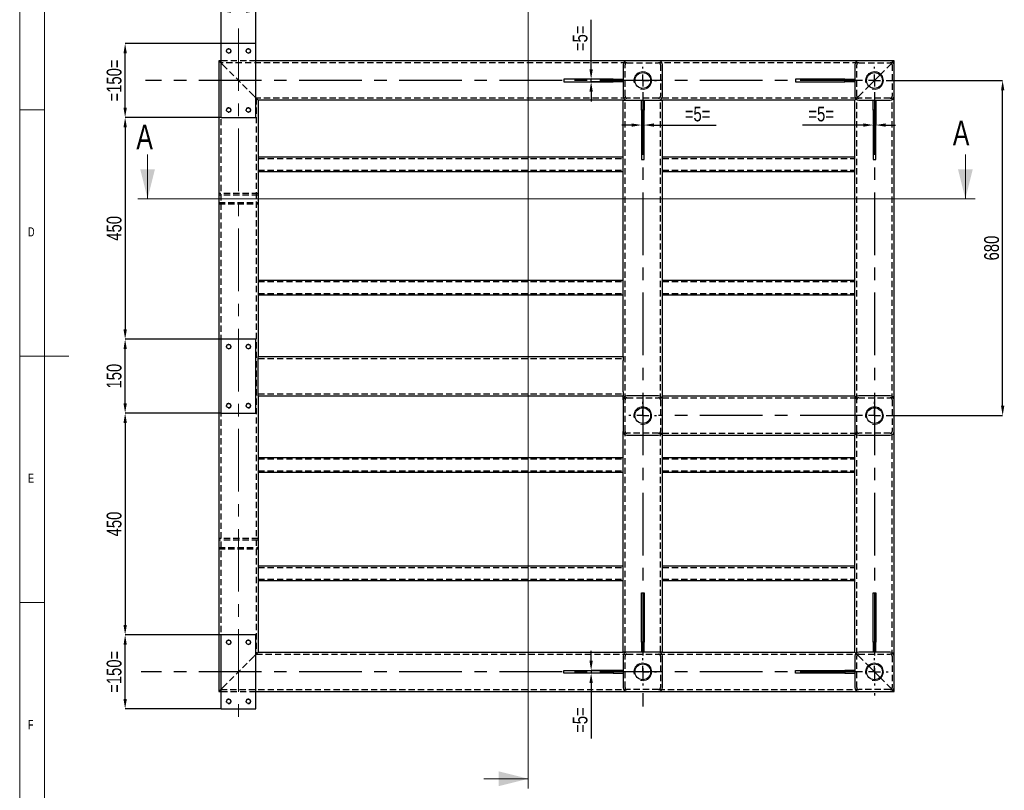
# Model space of a CAD drawing. Header units: millimetres. Extents: x 5 to 589, y 5 to 415.
# Tile 2 of 10: x 5 to 205, y 122 to 278. Entities that reach past the tile are written whole.
import ezdxf

# ---------------------------------------------------------------- set-up
doc = ezdxf.new("R2010")
doc.units = ezdxf.units.MM
doc.header["$PDSIZE"] = -1
doc.linetypes.add('CENTERX2', pattern=[20.32, 12.7, -2.54, 2.54, -2.54])
doc.linetypes.add('HIDDEN', pattern=[1.905, 1.27, -0.635])
for name, color, linetype in [('COTES', 1, 'Continuous'), ('NOTES', 6, 'Continuous'), ('TRAIT-FINS', 9, 'Continuous'), ('TRAIT-MIXTES', 3, 'CENTERX2'), ('TRAIT-TIRET', 2, 'HIDDEN')]:
    doc.layers.add(name, color=color, linetype=linetype)
doc.layers.add('TRAIT-FORT', color=4, linetype='Continuous', lineweight=25)
doc.styles.add('SLDTEXTSTYLE0', font='TXT', dxfattribs={"width": 0.75})
doc.dimstyles.new('SLDDIMSTYLE0', dxfattribs={"dimtxt": 3, "dimasz": 2, "dimexe": 0, "dimexo": 0.0625, "dimgap": 0.75, "dimtad": 1, "dimlfac": 10, "dimrnd": 1e-09, "dimzin": 12, "dimdsep": 46, "dimtxsty": 'SLDTEXTSTYLE0', "dimsah": 1, "dimcen": 0.09, "dimadec": 0, "dimazin": 3, "dimtfac": 1, "dimtofl": 0, "dimtmove": 0, "dimatfit": 3, "dimfxl": 1, "dimfrac": 2, "dimtolj": 1, "dimtzin": 12, "dimarcsym": 0})
doc.dimstyles.new('SLDDIMSTYLE1', dxfattribs={"dimtxt": 3, "dimasz": 2, "dimexe": 0, "dimexo": 0.0625, "dimgap": 0.75, "dimtad": 1, "dimlfac": 10, "dimrnd": 1e-09, "dimzin": 12, "dimdsep": 46, "dimtxsty": 'SLDTEXTSTYLE0', "dimsah": 1, "dimcen": 0.09, "dimadec": 0, "dimazin": 3, "dimtfac": 1, "dimtmove": 0, "dimatfit": 0, "dimfxl": 1, "dimfrac": 2, "dimtolj": 1, "dimtzin": 12, "dimarcsym": 0})

# ---------------------------------------------------------------- blocks, each defined once
blk = doc.blocks.new('_D')
at = {"layer": 'COTES', "color": 0, "lineweight": -2, "transparency": 16777216}
for p, q in [((181.24, 265.96), (204.38, 265.96)), ((204.38, 199.96), (204.38, 263.96)), ((181.24, 197.96), (204.38, 197.96))]:
    blk.add_line(p, q, dxfattribs=at)
at = {"layer": 'COTES', "color": 0, "transparency": 16777216}
for points in [[(204.05, 263.96), (204.72, 263.96), (204.38, 265.96)], [(204.05, 199.96), (204.72, 199.96), (204.38, 197.96)]]:
    blk.add_solid(points, dxfattribs=at)
at = {"layer": 'Defpoints', "color": 0, "transparency": 16777216}
for p in [(181.18, 265.96), (204.38, 265.96), (181.18, 197.96)]:
    blk.add_point(p, dxfattribs=at)
at = {"layer": 'COTES', "color": 0, "transparency": 16777216, "insert": (200.63, 231.96), "char_height": 3, "attachment_point": 2, "rotation": 90, "style": 'SLDTEXTSTYLE0'}
blk.add_mtext('\\A1;680', dxfattribs=at)
blk = doc.blocks.new('_D_1')
at = {"layer": 'COTES', "color": 0, "lineweight": -2, "transparency": 16777216}
for p, q in [((45.82, 273.46), (26.39, 273.46)), ((26.39, 260.46), (26.39, 271.46)), ((45.82, 258.46), (26.39, 258.46))]:
    blk.add_line(p, q, dxfattribs=at)
at = {"layer": 'COTES', "color": 0, "transparency": 16777216}
for points in [[(26.06, 271.46), (26.73, 271.46), (26.39, 273.46)], [(26.06, 260.46), (26.73, 260.46), (26.39, 258.46)]]:
    blk.add_solid(points, dxfattribs=at)
at = {"layer": 'Defpoints', "color": 0, "transparency": 16777216}
for p in [(26.39, 273.46), (45.88, 273.46), (45.88, 258.46)]:
    blk.add_point(p, dxfattribs=at)
at = {"layer": 'COTES', "color": 0, "transparency": 16777216, "insert": (22.64, 265.96), "char_height": 3, "attachment_point": 2, "rotation": 90, "style": 'SLDTEXTSTYLE0'}
blk.add_mtext('\\A1;=150=', dxfattribs=at)
blk = doc.blocks.new('_D_2')
at = {"layer": 'COTES', "color": 0, "lineweight": -2, "transparency": 16777216}
for p, q in [((45.82, 258.46), (26.39, 258.46)), ((26.39, 256.46), (26.39, 215.46)), ((45.82, 213.46), (26.39, 213.46))]:
    blk.add_line(p, q, dxfattribs=at)
at = {"layer": 'COTES', "color": 0, "transparency": 16777216}
for points in [[(26.06, 256.46), (26.73, 256.46), (26.39, 258.46)], [(26.06, 215.46), (26.73, 215.46), (26.39, 213.46)]]:
    blk.add_solid(points, dxfattribs=at)
at = {"layer": 'Defpoints', "color": 0, "transparency": 16777216}
for p in [(45.88, 258.46), (26.39, 213.46), (45.88, 213.46)]:
    blk.add_point(p, dxfattribs=at)
at = {"layer": 'COTES', "color": 0, "transparency": 16777216, "insert": (22.64, 235.96), "char_height": 3, "attachment_point": 2, "rotation": 90, "style": 'SLDTEXTSTYLE0'}
blk.add_mtext('\\A1;450', dxfattribs=at)
blk = doc.blocks.new('_D_3')
at = {"layer": 'COTES', "color": 0, "lineweight": -2, "transparency": 16777216}
for p, q in [((45.82, 198.46), (26.39, 198.46)), ((26.39, 196.46), (26.39, 155.46)), ((45.82, 153.46), (26.39, 153.46))]:
    blk.add_line(p, q, dxfattribs=at)
at = {"layer": 'COTES', "color": 0, "transparency": 16777216}
for points in [[(26.06, 196.46), (26.73, 196.46), (26.39, 198.46)], [(26.06, 155.46), (26.73, 155.46), (26.39, 153.46)]]:
    blk.add_solid(points, dxfattribs=at)
at = {"layer": 'Defpoints', "color": 0, "transparency": 16777216}
for p in [(45.88, 198.46), (26.39, 153.46), (45.88, 153.46)]:
    blk.add_point(p, dxfattribs=at)
at = {"layer": 'COTES', "color": 0, "transparency": 16777216, "insert": (22.64, 175.96), "char_height": 3, "attachment_point": 2, "rotation": 90, "style": 'SLDTEXTSTYLE0'}
blk.add_mtext('\\A1;450', dxfattribs=at)
blk = doc.blocks.new('_D_4')
at = {"layer": 'COTES', "color": 0, "lineweight": -2, "transparency": 16777216}
for p, q in [((45.82, 213.46), (26.39, 213.46)), ((26.39, 200.46), (26.39, 211.46)), ((45.82, 198.46), (26.39, 198.46))]:
    blk.add_line(p, q, dxfattribs=at)
at = {"layer": 'COTES', "color": 0, "transparency": 16777216}
for points in [[(26.06, 211.46), (26.73, 211.46), (26.39, 213.46)], [(26.06, 200.46), (26.73, 200.46), (26.39, 198.46)]]:
    blk.add_solid(points, dxfattribs=at)
at = {"layer": 'Defpoints', "color": 0, "transparency": 16777216}
for p in [(26.39, 213.46), (45.88, 213.46), (45.88, 198.46)]:
    blk.add_point(p, dxfattribs=at)
at = {"layer": 'COTES', "color": 0, "transparency": 16777216, "insert": (22.64, 205.96), "char_height": 3, "attachment_point": 2, "rotation": 90, "style": 'SLDTEXTSTYLE0'}
blk.add_mtext('\\A1;150', dxfattribs=at)
blk = doc.blocks.new('_D_5')
at = {"layer": 'COTES', "color": 0, "lineweight": -2, "transparency": 16777216}
for p, q in [((45.82, 153.46), (26.39, 153.46)), ((26.39, 140.46), (26.39, 151.46)), ((45.82, 138.46), (26.39, 138.46))]:
    blk.add_line(p, q, dxfattribs=at)
at = {"layer": 'COTES', "color": 0, "transparency": 16777216}
for points in [[(26.06, 151.46), (26.73, 151.46), (26.39, 153.46)], [(26.06, 140.46), (26.73, 140.46), (26.39, 138.46)]]:
    blk.add_solid(points, dxfattribs=at)
at = {"layer": 'Defpoints', "color": 0, "transparency": 16777216}
for p in [(26.39, 153.46), (45.88, 153.46), (45.88, 138.46)]:
    blk.add_point(p, dxfattribs=at)
at = {"layer": 'COTES', "color": 0, "transparency": 16777216, "insert": (22.64, 145.96), "char_height": 3, "attachment_point": 2, "rotation": 90, "style": 'SLDTEXTSTYLE0'}
blk.add_mtext('\\A1;=150=', dxfattribs=at)
blk = doc.blocks.new('_D_6')
at = {"layer": 'COTES', "color": 0, "lineweight": -2, "transparency": 16777216}
for p, q in [((45.88, 273.52), (45.88, 280.03)), ((50.88, 280.03), (47.88, 280.03)), ((52.88, 273.52), (52.88, 280.03))]:
    blk.add_line(p, q, dxfattribs=at)
at = {"layer": 'COTES', "color": 0, "transparency": 16777216}
for points in [[(47.88, 280.36), (47.88, 279.7), (45.88, 280.03)], [(50.88, 280.36), (50.88, 279.7), (52.88, 280.03)]]:
    blk.add_solid(points, dxfattribs=at)
at = {"layer": 'Defpoints', "color": 0, "transparency": 16777216}
for p in [(45.88, 280.03), (45.88, 273.46), (52.88, 273.46)]:
    blk.add_point(p, dxfattribs=at)
at = {"layer": 'COTES', "color": 0, "transparency": 16777216, "insert": (49.38, 283.78), "char_height": 3, "attachment_point": 2, "style": 'SLDTEXTSTYLE0'}
blk.add_mtext('\\A1;=70=', dxfattribs=at)
blk = doc.blocks.new('_D_7')
at = {"layer": 'COTES', "color": 0, "lineweight": -2, "transparency": 16777216}
for p, q in [((120.91, 268.21), (120.91, 278.27)), ((125.32, 266.21), (120.91, 266.21)), ((120.91, 265.71), (120.91, 266.21)), ((125.32, 265.71), (120.91, 265.71)), ((120.91, 263.71), (120.91, 261.71))]:
    blk.add_line(p, q, dxfattribs=at)
at = {"layer": 'COTES', "color": 0, "transparency": 16777216}
for points in [[(120.57, 268.21), (121.24, 268.21), (120.91, 266.21)], [(120.57, 263.71), (121.24, 263.71), (120.91, 265.71)]]:
    blk.add_solid(points, dxfattribs=at)
at = {"layer": 'Defpoints', "color": 0, "transparency": 16777216}
for p in [(120.91, 265.71), (125.38, 266.21), (125.38, 265.71)]:
    blk.add_point(p, dxfattribs=at)
at = {"layer": 'COTES', "color": 0, "transparency": 16777216, "insert": (117.16, 274.52), "char_height": 3, "attachment_point": 2, "rotation": 90, "style": 'SLDTEXTSTYLE0'}
blk.add_mtext('\\A1;=5=', dxfattribs=at)
blk = doc.blocks.new('_D_8')
at = {"layer": 'COTES', "color": 0, "lineweight": -2, "transparency": 16777216}
for p, q in [((131.13, 259.9), (131.13, 256.92)), ((131.63, 259.9), (131.63, 256.92)), ((129.13, 256.92), (127.13, 256.92)), ((131.13, 256.92), (131.63, 256.92)), ((133.63, 256.92), (146.25, 256.92))]:
    blk.add_line(p, q, dxfattribs=at)
at = {"layer": 'COTES', "color": 0, "transparency": 16777216}
for points in [[(129.13, 257.25), (129.13, 256.58), (131.13, 256.92)], [(133.63, 257.25), (133.63, 256.58), (131.63, 256.92)]]:
    blk.add_solid(points, dxfattribs=at)
at = {"layer": 'Defpoints', "color": 0, "transparency": 16777216}
for p in [(131.13, 259.96), (131.63, 259.96), (131.63, 256.92)]:
    blk.add_point(p, dxfattribs=at)
at = {"layer": 'COTES', "color": 0, "transparency": 16777216, "insert": (142.5, 260.67), "char_height": 3, "attachment_point": 2, "style": 'SLDTEXTSTYLE0'}
blk.add_mtext('\\A1;=5=', dxfattribs=at)
blk = doc.blocks.new('_D_9')
at = {"layer": 'COTES', "color": 0, "lineweight": -2, "transparency": 16777216}
for p, q in [((178.13, 259.9), (178.13, 256.92)), ((178.63, 259.9), (178.63, 256.92)), ((176.13, 256.92), (163.81, 256.92)), ((178.63, 256.92), (178.13, 256.92)), ((180.63, 256.92), (182.63, 256.92))]:
    blk.add_line(p, q, dxfattribs=at)
at = {"layer": 'COTES', "color": 0, "transparency": 16777216}
for points in [[(176.13, 257.25), (176.13, 256.58), (178.13, 256.92)], [(180.63, 257.25), (180.63, 256.58), (178.63, 256.92)]]:
    blk.add_solid(points, dxfattribs=at)
at = {"layer": 'Defpoints', "color": 0, "transparency": 16777216}
for p in [(178.13, 259.96), (178.63, 259.96), (178.13, 256.92)]:
    blk.add_point(p, dxfattribs=at)
at = {"layer": 'COTES', "color": 0, "transparency": 16777216, "insert": (167.56, 260.67), "char_height": 3, "attachment_point": 2, "style": 'SLDTEXTSTYLE0'}
blk.add_mtext('\\A1;=5=', dxfattribs=at)
blk = doc.blocks.new('_D_10')
at = {"layer": 'COTES', "color": 0, "lineweight": -2, "transparency": 16777216}
for p, q in [((120.91, 148.21), (120.91, 150.21)), ((125.32, 146.21), (120.91, 146.21)), ((120.91, 146.21), (120.91, 145.71)), ((125.32, 145.71), (120.91, 145.71)), ((120.91, 143.71), (120.91, 132.42))]:
    blk.add_line(p, q, dxfattribs=at)
at = {"layer": 'COTES', "color": 0, "transparency": 16777216}
for points in [[(120.57, 148.21), (121.24, 148.21), (120.91, 146.21)], [(120.57, 143.71), (121.24, 143.71), (120.91, 145.71)]]:
    blk.add_solid(points, dxfattribs=at)
at = {"layer": 'Defpoints', "color": 0, "transparency": 16777216}
for p in [(120.91, 146.21), (125.38, 146.21), (125.38, 145.71)]:
    blk.add_point(p, dxfattribs=at)
at = {"layer": 'COTES', "color": 0, "transparency": 16777216, "insert": (117.16, 136.17), "char_height": 3, "attachment_point": 2, "rotation": 90, "style": 'SLDTEXTSTYLE0'}
blk.add_mtext('\\A1;=5=', dxfattribs=at)
blk = doc.blocks.new('SW_CENTERMARKSYMBOL_0')
at = {"layer": 'TRAIT-MIXTES', "color": 0}
for p, q in [((0, 2.4), (0, 2.8)), ((-2.4, 0), (-2.8, 0)), ((0, 0), (-1.2, 0)), ((0, 0), (0, 1.2)), ((0, 0), (0, -1.2)), ((0, 0), (1.2, 0)), ((2.4, 0), (2.8, 0)), ((0, -2.4), (0, -2.8))]:
    blk.add_line(p, q, dxfattribs=at)
blk = doc.blocks.new('SW_CENTERMARKSYMBOL_1')
at = {"layer": 'TRAIT-MIXTES', "color": 0}
for p, q in [((0, 2.4), (0, 2.8)), ((-2.4, 0), (-148.73, 0)), ((0, 0), (-1.2, 0)), ((0, 0), (0, 1.2)), ((0, 0), (0, -1.2)), ((0, 0), (1.2, 0)), ((2.4, 0), (2.8, 0)), ((0, -2.4), (0, -2.8))]:
    blk.add_line(p, q, dxfattribs=at)
blk = doc.blocks.new('SW_CENTERMARKSYMBOL_2')
at = {"layer": 'TRAIT-MIXTES', "color": 0}
for p, q in [((0, 2.4), (0, 2.8)), ((-2.4, 0), (-43.84, 0)), ((0, 0), (-1.2, 0)), ((0, 0), (0, 1.2)), ((0, 0), (0, -1.2)), ((0, 0), (1.2, 0)), ((2.4, 0), (2.8, 0)), ((0, -2.4), (0, -2.8))]:
    blk.add_line(p, q, dxfattribs=at)
blk = doc.blocks.new('SW_CENTERMARKSYMBOL_3')
at = {"layer": 'TRAIT-MIXTES', "color": 0}
for p, q in [((0, 2.4), (0, 2.8)), ((-2.4, 0), (-2.8, 0)), ((0, 0), (-1.2, 0)), ((0, 0), (0, 1.2)), ((0, 0), (0, -1.2)), ((0, 0), (1.2, 0)), ((2.4, 0), (2.8, 0)), ((0, -2.4), (0, -2.8))]:
    blk.add_line(p, q, dxfattribs=at)
blk = doc.blocks.new('SW_CENTERMARKSYMBOL_4')
at = {"layer": 'TRAIT-MIXTES', "color": 0}
for p, q in [((0, 2.4), (0, 2.8)), ((-2.4, 0), (-2.8, 0)), ((0, 0), (-1.2, 0)), ((0, 0), (0, 1.2)), ((0, 0), (0, -1.2)), ((0, 0), (1.2, 0)), ((2.4, 0), (2.8, 0)), ((0, -2.4), (0, -127.05))]:
    blk.add_line(p, q, dxfattribs=at)
blk = doc.blocks.new('SW_CENTERMARKSYMBOL_5')
at = {"layer": 'TRAIT-MIXTES', "color": 0}
for p, q in [((0, 2.4), (0, 2.8)), ((-2.4, 0), (-147.84, 0)), ((0, 0), (-1.2, 0)), ((0, 0), (0, 1.2)), ((0, 0), (0, -1.2)), ((0, 0), (1.2, 0)), ((2.4, 0), (2.8, 0)), ((0, -2.4), (0, -124.81))]:
    blk.add_line(p, q, dxfattribs=at)

msp = doc.modelspace()

# ---------------------------------------------------------------- linework, layer by layer
at = {"lineweight": 18}
for p, q in [((5, 415), (5, 5)), ((10, 410), (10, 10)), ((108.1582, 289.6623), (108.1582, 122.2623)), ((10, 260), (5, 260)), ((30.9424, 250.9623), (30.9424, 241.9623)), ((196.8224, 250.9623), (196.8224, 241.9623)), ((198.8224, 241.9623), (28.9424, 241.9623)), ((5, 210), (15, 210)), ((10, 160), (5, 160)), ((99.1582, 124.2623), (108.1582, 124.2623))]:
    msp.add_line(p, q, dxfattribs=at)
for points in [[(30.9424, 241.9623), (32.4424, 247.9623), (29.4424, 247.9623)], [(196.8224, 241.9623), (198.3224, 247.9623), (195.3224, 247.9623)], [(108.1582, 124.2623), (102.1582, 125.7623), (102.1582, 122.7623)]]:
    msp.add_solid(points, dxfattribs=at)
at = {"layer": 'TRAIT-FINS', "lineweight": 18}
for centre, radius in [((47.3824, 271.9623), 0.5), ((51.3824, 271.9623), 0.5), ((131.3824, 265.9623), 1.8), ((178.3824, 265.9623), 1.8), ((47.3824, 259.9623), 0.5), ((51.3824, 259.9623), 0.5), ((47.3824, 211.9623), 0.5), ((51.3824, 211.9623), 0.5), ((47.3824, 199.9623), 0.5), ((51.3824, 199.9623), 0.5), ((131.3824, 197.9623), 1.8), ((178.3824, 197.9623), 1.8), ((47.3824, 151.9623), 0.5), ((51.3824, 151.9623), 0.5), ((131.3824, 145.9623), 1.8), ((178.3824, 145.9623), 1.8), ((47.3824, 139.9623), 0.5), ((51.3824, 139.9623), 0.5)]:
    msp.add_arc(centre, radius, 255, 195, dxfattribs=at)
at = {"layer": 'TRAIT-FORT', "lineweight": 25}
for p, q in [((52.8824, 273.4623), (45.8824, 273.4623)), ((45.8824, 258.4623), (45.8824, 273.4623)), ((52.8824, 258.4623), (52.8824, 273.4623)), ((45.3824, 269.9623), (45.3824, 141.9623)), ((45.8824, 269.9623), (45.3824, 269.9623)), ((128.1824, 269.9623), (52.8824, 269.9623)), ((134.5824, 269.9623), (128.1824, 269.9623)), ((175.1824, 269.9623), (134.5824, 269.9623)), ((181.5824, 269.9623), (175.1824, 269.9623)), ((182.3824, 269.9623), (181.5824, 269.9623)), ((182.3824, 269.1623), (182.3824, 269.9623)), ((127.3824, 269.1623), (127.3824, 262.7623)), ((135.3824, 262.7623), (135.3824, 269.1623)), ((174.3824, 269.1623), (174.3824, 262.7623)), ((182.3824, 262.7623), (182.3824, 269.1623)), ((115.3824, 266.2123), (115.3824, 265.7123)), ((125.3824, 266.2123), (115.3824, 266.2123)), ((115.3824, 265.7123), (125.3824, 265.7123)), ((125.3824, 265.7123), (125.3824, 266.2123)), ((125.3824, 266.2123), (127.3824, 266.2123)), ((127.3824, 265.7123), (125.3824, 265.7123)), ((162.3824, 266.2123), (162.3824, 265.7123)), ((172.3824, 266.2123), (162.3824, 266.2123)), ((162.3824, 265.7123), (172.3824, 265.7123)), ((172.3824, 265.7123), (172.3824, 266.2123)), ((172.3824, 266.2123), (174.3824, 266.2123)), ((174.3824, 265.7123), (172.3824, 265.7123)), ((177.251, 264.831), (179.5138, 267.0937)), ((53.3824, 261.9623), (53.3824, 209.9623)), ((127.3824, 261.9623), (53.3824, 261.9623)), ((127.3824, 209.9623), (127.3824, 261.9623)), ((127.3824, 261.9623), (128.1824, 261.9623)), ((128.1824, 261.9623), (134.5824, 261.9623)), ((131.1324, 259.9623), (131.1324, 261.9623)), ((131.6324, 261.9623), (131.6324, 259.9623)), ((134.5824, 261.9623), (135.3824, 261.9623)), ((135.3824, 201.9623), (135.3824, 261.9623)), ((174.3824, 261.9623), (135.3824, 261.9623)), ((174.3824, 201.9623), (174.3824, 261.9623)), ((175.1824, 261.9623), (181.5824, 261.9623)), ((178.1324, 259.9623), (178.1324, 261.9623)), ((178.6324, 261.9623), (178.6324, 259.9623)), ((182.3824, 201.1623), (182.3824, 262.7623)), ((131.6324, 259.9623), (131.1324, 259.9623)), ((131.1324, 259.9623), (131.1324, 249.9623)), ((131.6324, 249.9623), (131.6324, 259.9623)), ((178.6324, 259.9623), (178.1324, 259.9623)), ((178.1324, 259.9623), (178.1324, 249.9623)), ((178.6324, 249.9623), (178.6324, 259.9623)), ((45.8824, 258.4623), (52.8824, 258.4623)), ((53.3824, 250.4623), (127.3824, 250.4623)), ((131.1324, 249.9623), (131.6324, 249.9623)), ((135.3824, 250.4623), (174.3824, 250.4623)), ((178.1324, 249.9623), (178.6324, 249.9623)), ((53.3824, 247.4623), (127.3824, 247.4623)), ((135.3824, 247.4623), (174.3824, 247.4623)), ((53.3824, 225.4623), (127.3824, 225.4623)), ((135.3824, 225.4623), (174.3824, 225.4623)), ((53.3824, 222.4623), (127.3824, 222.4623)), ((135.3824, 222.4623), (174.3824, 222.4623)), ((52.8824, 213.4623), (45.8824, 213.4623)), ((45.8824, 198.4623), (45.8824, 213.4623)), ((52.8824, 198.4623), (52.8824, 213.4623)), ((53.3824, 209.1623), (53.3824, 209.9623)), ((53.3824, 209.9623), (127.3824, 209.9623)), ((127.3824, 209.9623), (127.3824, 209.1623)), ((53.3824, 202.7623), (53.3824, 209.1623)), ((127.3824, 202.7623), (127.3824, 209.1623)), ((53.3824, 201.9623), (53.3824, 202.7623)), ((53.3824, 201.9623), (127.3824, 201.9623)), ((53.3824, 201.9623), (53.3824, 149.9623)), ((127.3824, 202.7623), (127.3824, 201.9623)), ((127.3824, 201.1623), (127.3824, 201.9623)), ((134.5824, 201.9623), (128.1824, 201.9623)), ((135.3824, 201.9623), (174.3824, 201.9623)), ((135.3824, 201.1623), (135.3824, 201.9623)), ((174.3824, 201.9623), (174.3824, 201.1623)), ((181.5824, 201.9623), (175.1824, 201.9623)), ((127.3824, 201.1623), (127.3824, 194.7623)), ((135.3824, 194.7623), (135.3824, 201.1623)), ((174.3824, 201.1623), (174.3824, 194.7623)), ((182.3824, 194.7623), (182.3824, 201.1623)), ((45.8824, 198.4623), (52.8824, 198.4623)), ((127.3824, 149.9623), (127.3824, 194.7623)), ((128.1824, 193.9623), (134.5824, 193.9623)), ((135.3824, 193.9623), (135.3824, 194.7623)), ((135.3824, 193.9623), (174.3824, 193.9623)), ((135.3824, 149.9623), (135.3824, 193.9623)), ((174.3824, 194.7623), (174.3824, 193.9623)), ((174.3824, 149.9623), (174.3824, 193.9623)), ((175.1824, 193.9623), (181.5824, 193.9623)), ((182.3824, 149.1623), (182.3824, 194.7623)), ((53.3824, 189.4623), (127.3824, 189.4623)), ((135.3824, 189.4623), (174.3824, 189.4623)), ((53.3824, 186.4623), (127.3824, 186.4623)), ((135.3824, 186.4623), (174.3824, 186.4623)), ((53.3824, 167.4623), (127.3824, 167.4623)), ((135.3824, 167.4623), (174.3824, 167.4623)), ((53.3824, 164.4623), (127.3824, 164.4623)), ((135.3824, 164.4623), (174.3824, 164.4623)), ((131.1324, 151.9623), (131.1324, 161.9623)), ((131.1324, 161.9623), (131.6324, 161.9623)), ((131.6324, 161.9623), (131.6324, 151.9623)), ((178.1324, 151.9623), (178.1324, 161.9623)), ((178.1324, 161.9623), (178.6324, 161.9623)), ((178.6324, 161.9623), (178.6324, 151.9623)), ((52.8824, 153.4623), (45.8824, 153.4623)), ((45.8824, 138.4623), (45.8824, 153.4623)), ((52.8824, 138.4623), (52.8824, 153.4623)), ((131.1324, 151.9623), (131.1324, 149.9623)), ((131.6324, 151.9623), (131.1324, 151.9623)), ((131.6324, 149.9623), (131.6324, 151.9623)), ((178.6324, 151.9623), (178.1324, 151.9623)), ((178.1324, 151.9623), (178.1324, 149.9623)), ((178.6324, 149.9623), (178.6324, 151.9623)), ((53.3824, 149.9623), (127.3824, 149.9623)), ((128.1824, 149.9623), (127.3824, 149.9623)), ((134.5824, 149.9623), (128.1824, 149.9623)), ((135.3824, 149.9623), (134.5824, 149.9623)), ((135.3824, 149.9623), (174.3824, 149.9623)), ((181.5824, 149.9623), (175.1824, 149.9623)), ((127.3824, 149.1623), (127.3824, 142.7623)), ((135.3824, 142.7623), (135.3824, 149.1623)), ((174.3824, 149.1623), (174.3824, 142.7623)), ((182.3824, 142.7623), (182.3824, 149.1623)), ((115.3824, 145.7123), (115.3824, 146.2123)), ((115.3824, 146.2123), (125.3824, 146.2123)), ((125.3824, 146.2123), (125.3824, 145.7123)), ((127.3824, 146.2123), (125.3824, 146.2123)), ((162.3824, 145.7123), (162.3824, 146.2123)), ((162.3824, 146.2123), (172.3824, 146.2123)), ((172.3824, 146.2123), (172.3824, 145.7123)), ((174.3824, 146.2123), (172.3824, 146.2123)), ((177.251, 147.0937), (179.5138, 144.831)), ((125.3824, 145.7123), (115.3824, 145.7123)), ((125.3824, 145.7123), (127.3824, 145.7123)), ((172.3824, 145.7123), (162.3824, 145.7123)), ((172.3824, 145.7123), (174.3824, 145.7123)), ((45.3824, 141.9623), (45.8824, 141.9623)), ((52.8824, 141.9623), (128.1824, 141.9623)), ((128.1824, 141.9623), (134.5824, 141.9623)), ((134.5824, 141.9623), (175.1824, 141.9623)), ((175.1824, 141.9623), (181.5824, 141.9623)), ((181.5824, 141.9623), (182.3824, 141.9623)), ((182.3824, 141.9623), (182.3824, 142.7623)), ((45.8824, 138.4623), (52.8824, 138.4623))]:
    msp.add_line(p, q, dxfattribs=at)
at = {"layer": 'TRAIT-FORT', "lineweight": 25, "flags": 128}
for points in [[(45.3824, 269.9623), (45.3978, 269.947), (45.4433, 269.9014), (45.5172, 269.8275), (45.6167, 269.728), (45.738, 269.6068), (45.8763, 269.4685), (45.8824, 269.4623)], [(45.8824, 269.4623), (45.8763, 269.4685), (45.738, 269.6068), (45.6167, 269.728), (45.5172, 269.8275), (45.4433, 269.9014), (45.3978, 269.947), (45.3824, 269.9623)], [(182.1481, 269.728), (182.2476, 269.8275), (182.3215, 269.9014), (182.367, 269.947), (182.3824, 269.9623)], [(182.3824, 269.9623), (182.367, 269.947), (182.3215, 269.9014), (182.2476, 269.8275), (182.1481, 269.728)], [(52.8824, 262.4623), (52.8886, 262.4562), (53.0269, 262.3179), (53.1481, 262.1966), (53.2476, 262.0972), (53.3215, 262.0232), (53.367, 261.9777), (53.3824, 261.9623)], [(53.3824, 261.9623), (53.367, 261.9777), (53.3215, 262.0232), (53.2476, 262.0972), (53.1481, 262.1966), (53.0269, 262.3179), (52.8886, 262.4562), (52.8824, 262.4623)], [(174.3824, 261.9623), (174.3946, 261.9745), (174.4307, 262.0106), (174.4896, 262.0695), (174.5696, 262.1495), (174.6167, 262.1966)], [(174.6167, 262.1966), (174.5172, 262.0972), (174.4433, 262.0232), (174.3978, 261.9777), (174.3824, 261.9623)], [(52.8824, 149.4623), (52.8886, 149.4685), (53.0269, 149.6068), (53.1481, 149.728), (53.2476, 149.8275), (53.3215, 149.9014), (53.367, 149.947), (53.3824, 149.9623)], [(53.3824, 149.9623), (53.3703, 149.9502), (53.3342, 149.9141), (53.2752, 149.8551), (53.1952, 149.7752), (53.0966, 149.6766), (52.9824, 149.5623), (52.8824, 149.4623)], [(174.3824, 149.9623), (174.3978, 149.947), (174.4433, 149.9014), (174.5172, 149.8275), (174.6167, 149.728)], [(174.6167, 149.728), (174.5172, 149.8275), (174.4433, 149.9014), (174.3978, 149.947), (174.3824, 149.9623)], [(45.3824, 141.9623), (45.3978, 141.9777), (45.4433, 142.0232), (45.5172, 142.0972), (45.6167, 142.1966), (45.738, 142.3179), (45.8763, 142.4562), (45.8824, 142.4623)], [(45.8824, 142.4623), (45.8763, 142.4562), (45.738, 142.3179), (45.6167, 142.1966), (45.5172, 142.0972), (45.4433, 142.0232), (45.3978, 141.9777), (45.3824, 141.9623)], [(182.1481, 142.1966), (182.2476, 142.0972), (182.3215, 142.0232), (182.367, 141.9777), (182.3824, 141.9623)], [(182.3824, 141.9623), (182.367, 141.9777), (182.3215, 142.0232), (182.2476, 142.0972), (182.1481, 142.1966)]]:
    msp.add_lwpolyline(points, dxfattribs=at)
at = {"layer": 'TRAIT-FORT', "lineweight": 25}
for centre, radius in [((47.3824, 271.9623), 0.425), ((51.3824, 271.9623), 0.425), ((131.3824, 265.9623), 1.6), ((178.3824, 265.9623), 1.6), ((47.3824, 259.9623), 0.425), ((51.3824, 259.9623), 0.425), ((47.3824, 211.9623), 0.425), ((51.3824, 211.9623), 0.425), ((47.3824, 199.9623), 0.425), ((51.3824, 199.9623), 0.425), ((131.3824, 197.9623), 1.6), ((178.3824, 197.9623), 1.6), ((47.3824, 151.9623), 0.425), ((51.3824, 151.9623), 0.425), ((131.3824, 145.9623), 1.6), ((178.3824, 145.9623), 1.6), ((47.3824, 139.9623), 0.425), ((51.3824, 139.9623), 0.425)]:
    msp.add_circle(centre, radius, dxfattribs=at)
for centre, start, end in [((128.1824, 269.1623), 90, 180), ((134.5824, 269.1623), 0, 90), ((175.1824, 269.1623), 90, 180), ((181.5824, 269.1623), 0, 90), ((128.1824, 262.7623), 180, 270), ((134.5824, 262.7623), 270, 0), ((175.1824, 262.7623), 180, 270), ((181.5824, 262.7623), 270, 0), ((128.1824, 201.1623), 90, 180), ((134.5824, 201.1623), 0, 90), ((175.1824, 201.1623), 90, 180), ((181.5824, 201.1623), 0, 90), ((128.1824, 194.7623), 180, 270), ((134.5824, 194.7623), 270, 0), ((175.1824, 194.7623), 180, 270), ((181.5824, 194.7623), 270, 0), ((128.1824, 149.1623), 90, 180), ((134.5824, 149.1623), 0, 90), ((175.1824, 149.1623), 90, 180), ((181.5824, 149.1623), 0, 90), ((128.1824, 142.7623), 180, 270), ((134.5824, 142.7623), 270, 0), ((175.1824, 142.7623), 180, 270), ((181.5824, 142.7623), 270, 0)]:
    msp.add_arc(centre, 0.8, start, end, dxfattribs=at)
at = {"layer": 'TRAIT-MIXTES', "lineweight": 18}
msp.add_line((49.3824, 276.5337), (49.3824, 135.1012), dxfattribs=at)
at = {"layer": 'TRAIT-TIRET'}
for p, q in [((52.8824, 269.9623), (45.8824, 269.9623)), ((45.7824, 269.5623), (45.7824, 142.3623)), ((128.1824, 269.5623), (45.7824, 269.5623)), ((46.1824, 269.1623), (52.5824, 262.7623)), ((127.7824, 262.7623), (127.7824, 269.1623)), ((128.1824, 269.5623), (134.5824, 269.5623)), ((175.1824, 269.5623), (134.5824, 269.5623)), ((134.9824, 269.1623), (134.9824, 262.7623)), ((174.7824, 262.7623), (174.7824, 269.1623)), ((175.1824, 269.5623), (181.5824, 269.5623)), ((179.5138, 267.0937), (181.5824, 269.1623)), ((181.9824, 269.5623), (181.5824, 269.5623)), ((181.9824, 269.1623), (181.9824, 269.5623)), ((181.9824, 269.1623), (181.9824, 262.7623)), ((175.1824, 262.7623), (177.251, 264.831)), ((52.9824, 262.3623), (52.9824, 149.5623)), ((128.1824, 262.3623), (52.9824, 262.3623)), ((127.7824, 201.1623), (127.7824, 261.9623)), ((134.5824, 262.3623), (128.1824, 262.3623)), ((174.7824, 262.3623), (134.5824, 262.3623)), ((134.9824, 201.1623), (134.9824, 261.9623)), ((174.7824, 201.1623), (174.7824, 262.3623)), ((181.5824, 262.3623), (175.1824, 262.3623)), ((181.9824, 201.1623), (181.9824, 262.7623)), ((53.3824, 250.1623), (127.3824, 250.1623)), ((135.3824, 250.1623), (174.3824, 250.1623)), ((53.3824, 247.7623), (127.3824, 247.7623)), ((135.3824, 247.7623), (174.3824, 247.7623)), ((45.7824, 243.0123), (45.3824, 243.0123)), ((53.3824, 243.0123), (45.3824, 243.0123)), ((53.3824, 242.7123), (45.3824, 242.7123)), ((53.3824, 243.0123), (52.9824, 243.0123)), ((45.3824, 241.2123), (53.3824, 241.2123)), ((45.3824, 240.9123), (45.7824, 240.9123)), ((45.3824, 240.9123), (53.3824, 240.9123)), ((52.9824, 240.9123), (53.3824, 240.9123)), ((53.3824, 225.1623), (127.3824, 225.1623)), ((135.3824, 225.1623), (174.3824, 225.1623)), ((53.3824, 222.7623), (127.3824, 222.7623)), ((135.3824, 222.7623), (174.3824, 222.7623)), ((53.3824, 209.5623), (127.3824, 209.5623)), ((53.3824, 202.3623), (127.3824, 202.3623)), ((127.7824, 194.7623), (127.7824, 201.1623)), ((128.1824, 201.5623), (134.5824, 201.5623)), ((134.9824, 201.1623), (134.9824, 194.7623)), ((135.3824, 201.5623), (174.3824, 201.5623)), ((174.7824, 194.7623), (174.7824, 201.1623)), ((175.1824, 201.5623), (181.5824, 201.5623)), ((181.9824, 201.1623), (181.9824, 194.7623)), ((127.7824, 149.9623), (127.7824, 194.7623)), ((134.5824, 194.3623), (128.1824, 194.3623)), ((134.9824, 149.9623), (134.9824, 194.7623)), ((135.3824, 194.3623), (174.3824, 194.3623)), ((174.7824, 149.5623), (174.7824, 194.7623)), ((181.5824, 194.3623), (175.1824, 194.3623)), ((181.9824, 149.1623), (181.9824, 194.7623)), ((53.3824, 189.1623), (127.3824, 189.1623)), ((135.3824, 189.1623), (174.3824, 189.1623)), ((53.3824, 186.7623), (127.3824, 186.7623)), ((135.3824, 186.7623), (174.3824, 186.7623)), ((45.7824, 173.0123), (45.3824, 173.0123)), ((53.3824, 173.0123), (45.3824, 173.0123)), ((53.3824, 172.7123), (45.3824, 172.7123)), ((53.3824, 173.0123), (52.9824, 173.0123)), ((45.3824, 171.2123), (53.3824, 171.2123)), ((45.3824, 170.9123), (45.7824, 170.9123)), ((45.3824, 170.9123), (53.3824, 170.9123)), ((52.9824, 170.9123), (53.3824, 170.9123)), ((53.3824, 167.1623), (127.3824, 167.1623)), ((135.3824, 167.1623), (174.3824, 167.1623)), ((53.3824, 164.7623), (127.3824, 164.7623)), ((135.3824, 164.7623), (174.3824, 164.7623)), ((46.1824, 142.7623), (52.5824, 149.1623)), ((52.5824, 149.1623), (52.8824, 149.4623)), ((52.8824, 149.4623), (52.5824, 149.1623)), ((52.9824, 149.5623), (128.1824, 149.5623)), ((127.7824, 142.7623), (127.7824, 149.1623)), ((128.1824, 149.5623), (134.5824, 149.5623)), ((134.5824, 149.5623), (174.7824, 149.5623)), ((134.9824, 149.1623), (134.9824, 142.7623)), ((174.7824, 142.7623), (174.7824, 149.1623)), ((175.1824, 149.5623), (181.5824, 149.5623)), ((175.1824, 149.1623), (177.251, 147.0937)), ((181.9824, 149.1623), (181.9824, 142.7623)), ((179.5138, 144.831), (181.5824, 142.7623)), ((45.7824, 142.3623), (128.1824, 142.3623)), ((45.8824, 142.4623), (46.1824, 142.7623)), ((46.1824, 142.7623), (45.8824, 142.4623)), ((45.8824, 141.9623), (52.8824, 141.9623)), ((134.5824, 142.3623), (128.1824, 142.3623)), ((134.5824, 142.3623), (175.1824, 142.3623)), ((181.5824, 142.3623), (175.1824, 142.3623)), ((181.5824, 142.3623), (181.9824, 142.3623)), ((181.9824, 142.3623), (181.9824, 142.7623))]:
    msp.add_line(p, q, dxfattribs=at)
at = {"layer": 'TRAIT-TIRET', "flags": 128}
for points in [[(181.5824, 269.1623), (181.7385, 269.3184), (181.8886, 269.4685), (182.0269, 269.6068), (182.1481, 269.728)], [(182.1481, 269.728), (182.0269, 269.6068), (181.8886, 269.4685), (181.7385, 269.3184), (181.5824, 269.1623)], [(45.8824, 269.4623), (46.0263, 269.3184), (46.1824, 269.1623)], [(46.1824, 269.1623), (46.0263, 269.3184), (45.8824, 269.4623)], [(52.5824, 262.7623), (52.7385, 262.6063), (52.8824, 262.4623)], [(52.8824, 262.4623), (52.7385, 262.6063), (52.5824, 262.7623)], [(174.6167, 262.1966), (174.6682, 262.2481), (174.7824, 262.3623), (174.9088, 262.4887), (175.0435, 262.6234), (175.1824, 262.7623)], [(175.1824, 262.7623), (175.0263, 262.6063), (174.8763, 262.4562), (174.738, 262.3179), (174.6167, 262.1966)], [(174.6167, 149.728), (174.738, 149.6068), (174.8763, 149.4685), (175.0263, 149.3184), (175.1824, 149.1623)], [(175.1824, 149.1623), (175.0263, 149.3184), (174.8763, 149.4685), (174.738, 149.6068), (174.6167, 149.728)], [(181.5824, 142.7623), (181.7385, 142.6063), (181.8886, 142.4562), (182.0269, 142.3179), (182.1481, 142.1966)], [(182.1481, 142.1966), (182.0269, 142.3179), (181.8886, 142.4562), (181.7385, 142.6063), (181.5824, 142.7623)]]:
    msp.add_lwpolyline(points, dxfattribs=at)
at = {"layer": 'TRAIT-TIRET'}
for centre, start, end in [((128.1824, 269.1623), 90, 180), ((134.5824, 269.1623), 0, 90), ((175.1824, 269.1623), 90, 180), ((181.5824, 269.1623), 0, 90), ((128.1824, 262.7623), 180, 270), ((134.5824, 262.7623), 270, 0), ((175.1824, 262.7623), 180, 270), ((181.5824, 262.7623), 270, 0), ((128.1824, 201.1623), 90, 180), ((134.5824, 201.1623), 0, 90), ((175.1824, 201.1623), 90, 180), ((181.5824, 201.1623), 0, 90), ((128.1824, 194.7623), 180, 270), ((134.5824, 194.7623), 270, 0), ((175.1824, 194.7623), 180, 270), ((181.5824, 194.7623), 270, 0), ((128.1824, 149.1623), 90, 180), ((134.5824, 149.1623), 0, 90), ((175.1824, 149.1623), 90, 180), ((181.5824, 149.1623), 0, 90), ((128.1824, 142.7623), 180, 270), ((134.5824, 142.7623), 270, 0), ((175.1824, 142.7623), 180, 270), ((181.5824, 142.7623), 270, 0)]:
    msp.add_arc(centre, 0.4, start, end, dxfattribs=at)

# ---------------------------------------------------------------- block references
at = {"layer": 'TRAIT-MIXTES'}
for name, p in [('SW_CENTERMARKSYMBOL_5', (178.3824, 265.9623)), ('SW_CENTERMARKSYMBOL_4', (131.3824, 265.9623)), ('SW_CENTERMARKSYMBOL_3', (131.3824, 197.9623)), ('SW_CENTERMARKSYMBOL_2', (178.3824, 197.9623)), ('SW_CENTERMARKSYMBOL_1', (178.3824, 145.9623)), ('SW_CENTERMARKSYMBOL_0', (131.3824, 145.9623))]:
    msp.add_blockref(name, p, dxfattribs=at)

# ---------------------------------------------------------------- texts
at = {"char_height": 5, "attachment_point": 1, "style": 'SLDTEXTSTYLE0'}
for insert in [(194.2835, 257.8027), (28.6681, 257.0136)]:
    msp.add_mtext('A', dxfattribs=dict(at, insert=insert))
at = {"layer": 'NOTES', "char_height": 1.8521, "attachment_point": 1, "style": 'SLDTEXTSTYLE0'}
for s, insert in [('D', (6.6667, 236.168)), ('E', (6.6667, 186.168)), ('F', (6.6667, 136.168))]:
    msp.add_mtext(s, dxfattribs=dict(at, insert=insert))

# ---------------------------------------------------------------- dimensions: what is measured, and where the dimension line sits
at = {"layer": 'COTES'}
for base, p1, p2, picture, middle in [((45.8824, 280.0316), (52.8824, 273.4623), (45.8824, 273.4623), '_D_6', (49.3824, 280.0316)), ((131.6324, 256.918), (131.1324, 259.9623), (131.6324, 259.9623), '_D_8', (142.4959, 256.918)), ((178.1324, 256.918), (178.6324, 259.9623), (178.1324, 259.9623), '_D_9', (167.5627, 256.918))]:
    dim = msp.add_linear_dim(base=base, p1=p1, p2=p2, text='=<>=', dimstyle='SLDDIMSTYLE1', dxfattribs=at)
    dim.commit()
    dim.dimension.update_dxf_attribs({"geometry": picture, "text_midpoint": middle, "dimtype": 160})
for base, p1, p2, dimstyle, picture, middle in [((120.907, 265.7123), (125.3824, 266.2123), (125.3824, 265.7123), 'SLDDIMSTYLE1', '_D_7', (120.907, 274.5196)), ((26.3947, 273.4623), (45.8824, 258.4623), (45.8824, 273.4623), 'SLDDIMSTYLE0', '_D_1', (26.3947, 265.9623)), ((26.3947, 153.4623), (45.8824, 138.4623), (45.8824, 153.4623), 'SLDDIMSTYLE0', '_D_5', (26.3947, 145.9623)), ((120.907, 146.2123), (125.3824, 145.7123), (125.3824, 146.2123), 'SLDDIMSTYLE1', '_D_10', (120.907, 136.1655))]:
    dim = msp.add_linear_dim(base=base, p1=p1, p2=p2, angle=90, text='=<>=', dimstyle=dimstyle, dxfattribs=at)
    dim.commit()
    dim.dimension.update_dxf_attribs({"geometry": picture, "text_midpoint": middle, "dimtype": 160})
for base, p1, p2, picture, middle in [((204.3824, 265.9623), (181.1824, 197.9623), (181.1824, 265.9623), '_D', (204.3824, 231.9623)), ((26.3947, 213.4623), (45.8824, 258.4623), (45.8824, 213.4623), '_D_2', (26.3947, 235.9623)), ((26.3947, 213.4623), (45.8824, 198.4623), (45.8824, 213.4623), '_D_4', (26.3947, 205.9623)), ((26.3947, 153.4623), (45.8824, 198.4623), (45.8824, 153.4623), '_D_3', (26.3947, 175.9623))]:
    dim = msp.add_linear_dim(base=base, p1=p1, p2=p2, angle=90, dimstyle='SLDDIMSTYLE0', dxfattribs=at)
    dim.commit()
    dim.dimension.update_dxf_attribs({"geometry": picture, "text_midpoint": middle, "dimtype": 160})

doc.saveas('drawing.dxf')
